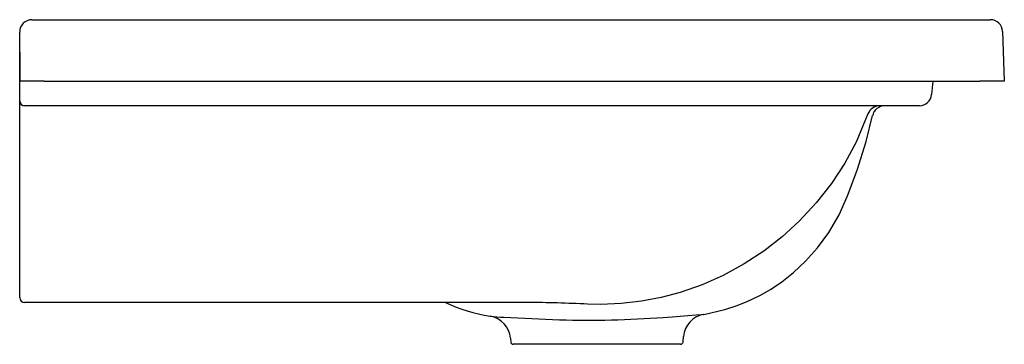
# Model space of a CAD drawing. Header units: millimetres. Extents: x 323.566 to 323.967, y 529.841 to 529.973.
import ezdxf

# ---------------------------------------------------------------- set-up
doc = ezdxf.new("R2010")
doc.units = ezdxf.units.MM
doc.layers.add('9', color=9, linetype='Continuous')
doc.layers.add('SANINDUSA', color=3, linetype='Continuous')

msp = doc.modelspace()

# ---------------------------------------------------------------- linework, layer by layer
at = {"layer": '9'}
msp.add_line((323.8448407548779, 529.8530016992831), (323.8448318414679, 529.8530008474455), dxfattribs=at)
at = {"layer": 'SANINDUSA'}
for p, q in [((323.5713980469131, 529.9728232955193), (323.5763980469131, 529.9728232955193)), ((323.5763980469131, 529.9728232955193), (323.9565726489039, 529.9728232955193)), ((323.9565726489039, 529.9728232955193), (323.961569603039, 529.9728232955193)), ((323.5663980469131, 529.9596901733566), (323.5663980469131, 529.9678232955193)), ((323.9665665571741, 529.9679977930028), (323.9672710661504, 529.9478232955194)), ((323.5663980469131, 529.9574333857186), (323.5663980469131, 529.9638232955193)), ((323.5663980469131, 529.9398232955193), (323.5663980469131, 529.9574333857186)), ((323.5763980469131, 529.9478232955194), (323.5664786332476, 529.9478232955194)), ((323.5664786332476, 529.9478232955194), (323.5665007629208, 529.9478232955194)), ((323.5763980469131, 529.9478232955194), (323.9572771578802, 529.9478232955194)), ((323.9381459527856, 529.9478232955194), (323.9376703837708, 529.9423875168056)), ((323.9672710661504, 529.9478232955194), (323.9572771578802, 529.9478232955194)), ((323.5663980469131, 529.9330675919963), (323.5663980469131, 529.9398232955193)), ((323.9277084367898, 529.9378232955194), (323.5683980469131, 529.9378232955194)), ((323.9326894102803, 529.9378232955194), (323.9277084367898, 529.9378232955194)), ((323.5663980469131, 529.8627185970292), (323.5663980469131, 529.9330675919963)), ((323.5663980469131, 529.8598232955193), (323.5663980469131, 529.8627185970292)), ((323.7731813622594, 529.8578232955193), (323.5683980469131, 529.8578232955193)), ((323.7661854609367, 529.8432531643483), (323.766318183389, 529.8417361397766)), ((323.8364779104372, 529.8417361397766), (323.8366761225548, 529.8440017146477)), ((323.8354817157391, 529.8408232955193), (323.7673143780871, 529.8408232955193))]:
    msp.add_line(p, q, dxfattribs=at)
at = {"layer": 'SANINDUSA', "flags": 128}
for points in [[(323.5663980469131, 529.9596901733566), (323.566400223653, 529.9592440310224), (323.5664182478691, 529.9574378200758)], [(323.9117629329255, 529.9345093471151), (323.9069529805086, 529.9230647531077), (323.9023089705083, 529.9144572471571), (323.8969087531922, 529.9062163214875), (323.8906873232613, 529.8982934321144), (323.883774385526, 529.8908674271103), (323.876849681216, 529.884546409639), (323.8694029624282, 529.8787544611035), (323.8613617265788, 529.8734766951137), (323.8528602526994, 529.8688420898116), (323.8442843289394, 529.8650318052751), (323.8353678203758, 529.8619116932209), (323.8275362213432, 529.85983777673), (323.8195339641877, 529.8583238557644), (323.8113125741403, 529.8573787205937), (323.8029992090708, 529.8570359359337), (323.7975743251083, 529.8571413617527)], [(323.8448417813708, 529.8529936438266), (323.8448792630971, 529.852998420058), (323.85350100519, 529.8549651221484), (323.858086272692, 529.8564570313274), (323.8625415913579, 529.8582267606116), (323.8677020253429, 529.8607040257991), (323.8720226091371, 529.8631672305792), (323.8766479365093, 529.8662482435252), (323.8814747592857, 529.8700303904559), (323.8863841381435, 529.874596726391), (323.8912221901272, 529.8800092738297), (323.8958169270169, 529.8863129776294), (323.8999722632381, 529.893513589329), (323.9033912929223, 529.9011549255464), (323.90737925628, 529.9116908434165), (323.9109980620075, 529.9232415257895), (323.913625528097, 529.9339229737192)], [(323.8284201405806, 529.8517657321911), (323.8338005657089, 529.8521515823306), (323.8383887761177, 529.8524954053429), (323.8417688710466, 529.8527483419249), (323.8417688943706, 529.85274834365), (323.8417688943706, 529.85274834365)], [(323.8417688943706, 529.85274834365), (323.8417689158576, 529.852748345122), (323.8439263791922, 529.8529175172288), (323.8448961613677, 529.8530069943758), (323.8448407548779, 529.8530016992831)]]:
    msp.add_lwpolyline(points, dxfattribs=at)
at = {"layer": 'SANINDUSA'}
for centre, radius, start, end in [((323.5713980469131, 529.9678232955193), 0.005, 90, 180), ((323.961569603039, 529.9678232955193), 0.005, 1.999999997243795, 90), ((323.9326894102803, 529.9428232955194), 0.005, 270, 354.9999999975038), ((323.5683980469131, 529.9398232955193), 0.002000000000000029, 180, 270), ((323.9164692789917, 529.9328244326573), 0.00499886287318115, 90.00381842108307, 160.3021732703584), ((323.9185576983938, 529.9328232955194), 0.005000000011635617, 90.00075902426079, 167.3956332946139), ((323.5683980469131, 529.8598232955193), 0.00200000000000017, 180, 270), ((323.768863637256, 529.9210471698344), 0.06962478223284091, 245.2393949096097, 260.9598750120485), ((323.7700773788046, 529.3101803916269), 0.547651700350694, 87.1220363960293, 89.67525691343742), ((323.7562425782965, 529.8424022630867), 0.009975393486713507, 4.890504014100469, 80.34678895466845), ((323.7693376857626, 529.9695719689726), 0.1178882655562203, 264.440682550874, 267.176235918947), ((323.8253012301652, 530.9530631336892), 1.102967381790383, 266.7894956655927, 267.9682709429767), ((323.7978643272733, 530.2596086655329), 0.4089859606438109, 268.3653883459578, 274.284626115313), ((323.8466211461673, 529.8431702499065), 0.009980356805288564, 100.3147429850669, 175.1718086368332), ((323.7673143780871, 529.8418232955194), 0.001000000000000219, 185.0000000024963, 270), ((323.8354817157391, 529.8418232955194), 0.0009999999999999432, 270, 354.9999999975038)]:
    msp.add_arc(centre, radius, start, end, dxfattribs=at)
msp.add_ellipse((323.5763980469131, 529.967107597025), major_axis=(0, 0.1522071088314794), ratio=0.06569995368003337, start_param=1.634369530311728, end_param=1.69783553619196, dxfattribs=at)

doc.saveas('drawing.dxf')
